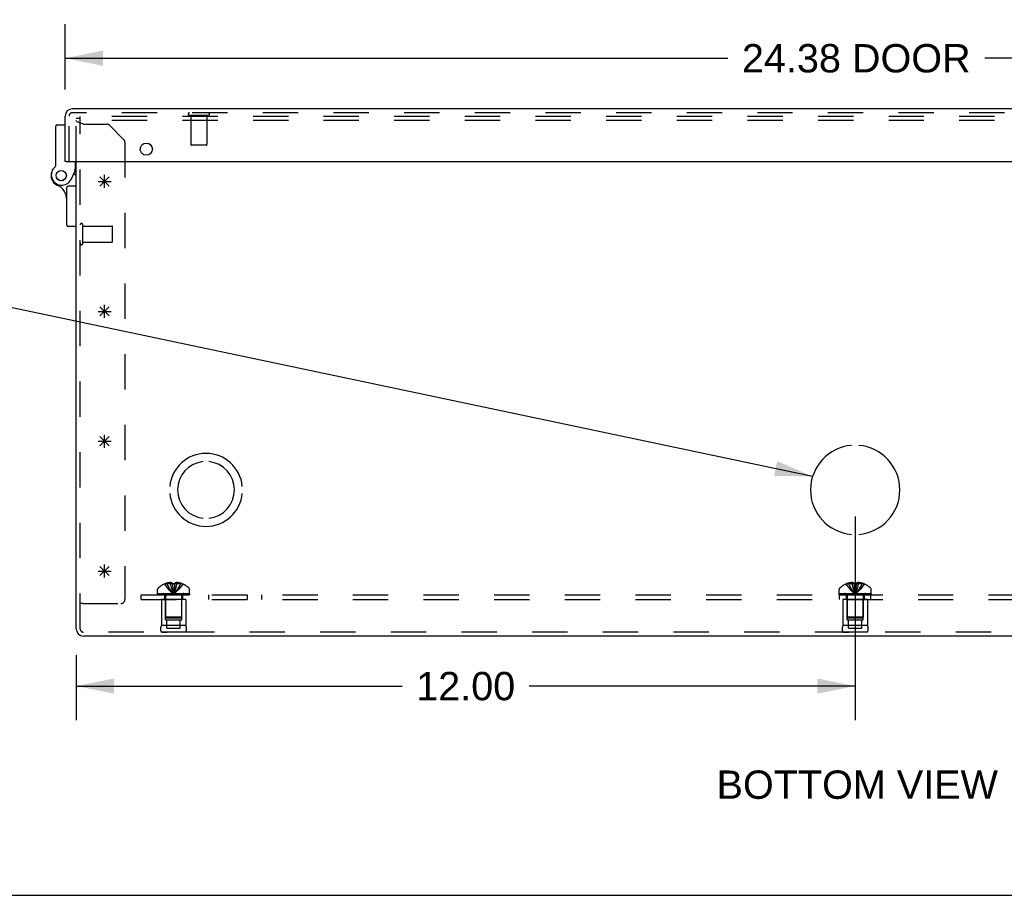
# Model space of a CAD drawing. Header units: inches. Extents: x 0 to 98.9, y 0 to 64.
# Tile 2 of 12: x 19.8 to 35, y 0 to 13.5. Entities that reach past the tile are written whole.
import ezdxf

# ---------------------------------------------------------------- set-up
doc = ezdxf.new("R2010")
doc.units = ezdxf.units.IN
doc.header["$LTSCALE"] = 5.44
doc.header["$MEASUREMENT"] = 0
doc.linetypes.add('HIDDEN', pattern=[0.2, 0.1, -0.1])
doc.layers.get('0').update_dxf_attribs({"linetype": 'CONTINUOUS'})
for name, color, linetype in [('DEFAULT_2', 8, 'HIDDEN'), ('DIMENSIONS', 7, 'CONTINUOUS'), ('DOOR_ASSEMBLY', 7, 'CONTINUOUS'), ('OPEN', 7, 'CONTINUOUS'), ('SPOTWELDS', 7, 'CONTINUOUS'), ('SUBPANEL', 7, 'CONTINUOUS')]:
    doc.layers.add(name, color=color, linetype=linetype)
doc.styles.get("Standard").update_dxf_attribs({"font": 'arial.ttf'})
doc.dimstyles.new('DIMSTYLE_1', dxfattribs={"dimtxt": 0.436364, "dimasz": 0.581818, "dimexe": 0.09, "dimexo": 0.07, "dimgap": 0.0375, "dimtad": 0, "dimtih": 1, "dimtoh": 1, "dimzin": 4, "dimdsep": 46, "dimtxsty": 'Standard', "dimblk": '_FILLED', "dimblk1": '_FILLED', "dimblk2": '_FILLED', "dimcen": 0.09, "dimadec": 3, "dimazin": 1, "dimtfac": 1, "dimtdec": 3, "dimtofl": 0, "dimtmove": 0, "dimatfit": 3, "dimldrblk": '_FILLED', "dimfxl": 0, "dimtolj": 1, "dimtzin": 4, "dimarcsym": 0})
doc.dimstyles.get("Standard").update_dxf_attribs({"dimtxt": 0.494545, "dimasz": 0.581818, "dimexe": 0.09, "dimexo": 0.07, "dimgap": 0.09, "dimtad": 0, "dimtih": 1, "dimtoh": 1, "dimdec": 3, "dimzin": 4, "dimdsep": 46, "dimtxsty": 'Standard', "dimblk": '_FILLED', "dimblk1": '_FILLED', "dimblk2": '_FILLED', "dimcen": 0.09, "dimadec": 3, "dimazin": 1, "dimtp": 0.001, "dimtm": 0.001, "dimtfac": 1, "dimtdec": 3, "dimtofl": 0, "dimtmove": 0, "dimatfit": 3, "dimldrblk": '_FILLED', "dimfxl": 0, "dimtolj": 1, "dimtzin": 4, "dimarcsym": 0})

# ---------------------------------------------------------------- blocks, each defined once
blk = doc.blocks.new('_FILLED')
at = {"color": 0, "linetype": 'ByBlock'}
blk.add_solid([(0, 0), (-1, 0.2), (-1, -0.2)], dxfattribs=at)
blk = doc.blocks.new('*D9')
at = {"layer": 'DIMENSIONS', "color": 2, "linetype": 'Continuous'}
for p, q in [((20.528, 12.408), (20.528, 13.414)), ((44.903, 12.408), (44.903, 13.414)), ((20.528, 12.891), (30.737, 12.891)), ((44.903, 12.891), (34.693, 12.891))]:
    blk.add_line(p, q, dxfattribs=at)
at = {"layer": 'DIMENSIONS', "color": 2, "linetype": 'Continuous', "xscale": 0.5818181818, "yscale": 0.5818181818, "zscale": 0.5818181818, "rotation": 180}
blk.add_blockref('_FILLED', (20.528, 12.891), dxfattribs=at)
at = {"layer": 'DIMENSIONS', "color": 2, "linetype": 'Continuous', "xscale": 0.5818181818, "yscale": 0.5818181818, "zscale": 0.5818181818}
blk.add_blockref('_FILLED', (44.903, 12.891), dxfattribs=at)
at = {"layer": 'DIMENSIONS', "color": 2, "linetype": 'Continuous', "insert": (32.715, 13.109), "char_height": 0.4364, "width": 3.52011, "attachment_point": 2, "line_spacing_factor": 0.9}
blk.add_mtext('24.38 DOOR', dxfattribs=at)
blk = doc.blocks.new('*D23')
at = {"layer": 'DIMENSIONS', "color": 2, "linetype": 'Continuous'}
for p, q in [((32.698, 5.836), (32.698, 2.699)), ((20.698, 3.698), (20.698, 2.699)), ((20.698, 3.222), (25.717, 3.222)), ((32.698, 3.222), (27.678, 3.222))]:
    blk.add_line(p, q, dxfattribs=at)
at = {"layer": 'DIMENSIONS', "color": 2, "linetype": 'Continuous', "xscale": 0.5818181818, "yscale": 0.5818181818, "zscale": 0.5818181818, "rotation": 180}
blk.add_blockref('_FILLED', (20.698, 3.222), dxfattribs=at)
at = {"layer": 'DIMENSIONS', "color": 2, "linetype": 'Continuous', "xscale": 0.5818181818, "yscale": 0.5818181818, "zscale": 0.5818181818}
blk.add_blockref('_FILLED', (32.698, 3.222), dxfattribs=at)
at = {"layer": 'DIMENSIONS', "color": 2, "linetype": 'Continuous', "insert": (26.698, 3.44), "char_height": 0.4364, "width": 1.52484, "attachment_point": 2, "line_spacing_factor": 0.9}
blk.add_mtext('12.00', dxfattribs=at)

msp = doc.modelspace()

# ---------------------------------------------------------------- linework, layer by layer
at = {"color": 3, "linetype": 'Continuous'}
for p, q in [((20.698, 4.105), (20.698, 11.302)), ((44.586, 3.993), (20.81, 3.993))]:
    msp.add_line(p, q, dxfattribs=at)
at = {"color": 40, "linetype": 'Continuous'}
for p, q in [((21.135, 10.893), (21.135, 11.093)), ((21.035, 10.993), (21.235, 10.993)), ((21.064, 10.923), (21.206, 11.064)), ((21.064, 11.064), (21.206, 10.923))]:
    msp.add_line(p, q, dxfattribs=at)
at = {"color": 7, "linetype": 'Continuous'}
msp.add_line((0, 0), (98.909, 0), dxfattribs=at)
at = {"color": 3, "linetype": 'Continuous'}
msp.add_arc((20.81, 4.105), 0.112, 180, 270, dxfattribs=at)
at = {"layer": 'DEFAULT_2', "color": 8, "linetype": 'HIDDEN'}
for p, q in [((20.758, 4.105), (20.758, 11.993)), ((44.638, 11.993), (20.758, 11.993)), ((20.698, 11.302), (20.698, 11.963)), ((20.758, 11.963), (20.698, 11.963)), ((44.638, 11.933), (20.758, 11.933)), ((20.81, 11.874), (21.172, 11.874)), ((21.429, 11.642), (21.216, 11.855)), ((21.448, 11.598), (21.448, 4.556)), ((20.801, 10.041), (20.801, 10.325)), ((20.801, 10.307), (21.248, 10.307)), ((21.258, 10.069), (21.258, 10.297)), ((20.801, 10.059), (21.248, 10.059)), ((21.952, 4.648), (21.952, 4.71)), ((22.057, 4.795), (22.057, 4.794)), ((22.058, 4.795), (22.057, 4.794)), ((22.18, 4.795), (22.058, 4.795)), ((22.093, 4.795), (22.093, 4.807)), ((22.148, 4.795), (22.148, 4.817)), ((22.18, 4.795), (22.18, 4.807)), ((22.18, 4.795), (22.18, 4.794)), ((22.18, 4.794), (22.186, 4.794)), ((22.198, 4.795), (22.204, 4.795)), ((22.213, 4.766), (22.21, 4.737)), ((22.216, 4.795), (22.213, 4.765)), ((22.216, 4.807), (22.216, 4.795)), ((22.216, 4.795), (22.216, 4.794)), ((22.337, 4.795), (22.216, 4.795)), ((22.247, 4.795), (22.247, 4.817)), ((22.302, 4.795), (22.302, 4.807)), ((22.338, 4.794), (22.337, 4.795)), ((22.338, 4.795), (22.338, 4.794)), ((22.444, 4.648), (22.444, 4.71)), ((32.452, 4.648), (32.452, 4.71)), ((32.557, 4.794), (32.557, 4.795)), ((32.558, 4.795), (32.557, 4.794)), ((32.68, 4.795), (32.558, 4.795)), ((32.593, 4.795), (32.593, 4.807)), ((32.648, 4.795), (32.648, 4.817)), ((32.68, 4.795), (32.68, 4.807)), ((32.68, 4.795), (32.68, 4.794)), ((32.713, 4.766), (32.71, 4.737)), ((32.716, 4.795), (32.713, 4.765)), ((32.716, 4.807), (32.716, 4.795)), ((32.837, 4.795), (32.716, 4.795)), ((32.716, 4.795), (32.716, 4.794)), ((32.747, 4.795), (32.747, 4.817)), ((32.802, 4.795), (32.802, 4.807)), ((32.838, 4.794), (32.837, 4.795)), ((32.838, 4.795), (32.838, 4.794)), ((32.944, 4.648), (32.944, 4.71)), ((21.952, 4.648), (22.444, 4.648)), ((21.952, 4.628), (21.952, 4.643)), ((21.952, 4.643), (22.443, 4.643)), ((21.952, 4.628), (22.443, 4.628)), ((21.96, 4.643), (21.96, 4.628)), ((21.978, 4.628), (21.978, 4.643)), ((21.999, 4.628), (21.999, 4.643)), ((22.004, 4.643), (22.004, 4.628)), ((22.01, 4.628), (22.01, 4.643)), ((22.01, 4.553), (22.01, 4.153)), ((22.386, 4.553), (22.01, 4.553)), ((22.03, 4.628), (22.03, 4.643)), ((22.039, 4.628), (22.039, 4.643)), ((22.058, 4.628), (22.058, 4.643)), ((22.073, 4.241), (22.073, 4.553)), ((22.074, 4.611), (22.074, 4.283)), ((22.081, 4.643), (22.081, 4.628)), ((22.092, 4.628), (22.092, 4.643)), ((22.127, 4.628), (22.127, 4.643)), ((22.131, 4.628), (22.131, 4.643)), ((22.194, 4.658), (22.198, 4.634)), ((22.264, 4.628), (22.264, 4.643)), ((22.268, 4.643), (22.268, 4.628)), ((22.304, 4.628), (22.304, 4.643)), ((22.315, 4.628), (22.315, 4.643)), ((22.322, 4.611), (22.322, 4.283)), ((22.323, 4.241), (22.323, 4.553)), ((22.338, 4.628), (22.338, 4.643)), ((22.356, 4.643), (22.356, 4.628)), ((22.365, 4.628), (22.365, 4.643)), ((22.385, 4.628), (22.385, 4.643)), ((22.386, 4.553), (22.386, 4.153)), ((22.391, 4.628), (22.391, 4.643)), ((22.396, 4.628), (22.396, 4.643)), ((22.418, 4.643), (22.418, 4.628)), ((22.436, 4.628), (22.436, 4.643)), ((22.443, 4.643), (22.443, 4.628)), ((32.452, 4.648), (32.944, 4.648)), ((32.452, 4.643), (32.943, 4.643)), ((32.452, 4.628), (32.452, 4.643)), ((32.452, 4.628), (32.943, 4.628)), ((32.46, 4.643), (32.46, 4.628)), ((32.478, 4.628), (32.478, 4.643)), ((32.499, 4.628), (32.499, 4.643)), ((32.504, 4.643), (32.504, 4.628)), ((32.51, 4.628), (32.51, 4.643)), ((32.886, 4.553), (32.51, 4.553)), ((32.51, 4.553), (32.51, 4.153)), ((32.53, 4.628), (32.53, 4.643)), ((32.539, 4.628), (32.539, 4.643)), ((32.558, 4.628), (32.558, 4.643)), ((32.573, 4.241), (32.573, 4.553)), ((32.574, 4.611), (32.574, 4.283)), ((32.581, 4.643), (32.581, 4.628)), ((32.592, 4.628), (32.592, 4.643)), ((32.627, 4.628), (32.627, 4.643)), ((32.631, 4.628), (32.631, 4.643)), ((32.694, 4.658), (32.698, 4.634)), ((32.694, 4.658), (32.698, 4.634)), ((32.764, 4.628), (32.764, 4.643)), ((32.768, 4.643), (32.768, 4.628)), ((32.804, 4.628), (32.804, 4.643)), ((32.815, 4.628), (32.815, 4.643)), ((32.822, 4.611), (32.822, 4.283)), ((32.823, 4.241), (32.823, 4.553)), ((32.838, 4.628), (32.838, 4.643)), ((32.856, 4.643), (32.856, 4.628)), ((32.865, 4.628), (32.865, 4.643)), ((32.885, 4.628), (32.885, 4.643)), ((32.886, 4.553), (32.886, 4.153)), ((32.891, 4.628), (32.891, 4.643)), ((32.896, 4.628), (32.896, 4.643)), ((32.918, 4.643), (32.918, 4.628)), ((32.936, 4.628), (32.936, 4.643)), ((32.943, 4.643), (32.943, 4.628)), ((20.798, 4.493), (20.758, 4.493)), ((20.798, 4.493), (21.385, 4.493)), ((22.084, 4.273), (22.074, 4.283)), ((22.322, 4.283), (22.074, 4.283)), ((22.084, 4.273), (22.312, 4.273)), ((22.312, 4.273), (22.322, 4.283)), ((32.822, 4.283), (32.574, 4.283)), ((32.584, 4.273), (32.574, 4.283)), ((32.584, 4.273), (32.812, 4.273)), ((32.812, 4.273), (32.822, 4.283)), ((22.386, 4.153), (22.01, 4.153)), ((22.073, 4.241), (22.323, 4.241)), ((22.096, 4.116), (22.096, 4.241)), ((22.096, 4.116), (22.299, 4.116)), ((22.299, 4.116), (22.299, 4.241)), ((32.886, 4.153), (32.51, 4.153)), ((32.573, 4.241), (32.823, 4.241)), ((32.596, 4.116), (32.596, 4.241)), ((32.596, 4.116), (32.799, 4.116)), ((32.799, 4.116), (32.799, 4.241)), ((44.586, 4.053), (20.81, 4.053)), ((22.386, 4.054), (22.01, 4.054)), ((22.01, 4.054), (22.098, 4.053)), ((22.386, 4.054), (22.298, 4.053)), ((32.886, 4.054), (32.51, 4.054)), ((32.51, 4.054), (32.598, 4.053)), ((32.886, 4.054), (32.798, 4.053))]:
    msp.add_line(p, q, dxfattribs=at)
for points in [[(20.81, 11.874), (20.795, 11.879), (20.781, 11.884), (20.767, 11.889), (20.754, 11.894), (20.741, 11.899), (20.73, 11.904), (20.721, 11.909), (20.713, 11.914), (20.706, 11.919), (20.701, 11.924), (20.699, 11.929), (20.698, 11.933)], [(22.057, 4.794), (22.077, 4.765), (22.098, 4.737), (22.121, 4.71), (22.145, 4.684), (22.171, 4.658), (22.198, 4.634)], [(22.148, 4.817), (22.143, 4.816), (22.138, 4.816), (22.133, 4.815), (22.127, 4.814), (22.122, 4.814), (22.117, 4.813), (22.111, 4.812), (22.105, 4.81), (22.099, 4.809), (22.093, 4.807)], [(22.093, 4.795), (22.108, 4.766), (22.124, 4.738), (22.14, 4.71), (22.158, 4.684), (22.177, 4.658), (22.198, 4.634)], [(22.18, 4.807), (22.176, 4.809), (22.172, 4.811), (22.168, 4.812), (22.164, 4.813), (22.16, 4.814), (22.156, 4.815), (22.152, 4.816), (22.148, 4.817)], [(22.148, 4.795), (22.155, 4.766), (22.162, 4.738), (22.17, 4.71), (22.179, 4.684), (22.188, 4.658), (22.198, 4.634)], [(22.18, 4.795), (22.182, 4.766), (22.185, 4.738), (22.188, 4.71), (22.191, 4.684), (22.194, 4.658)], [(22.18, 4.794), (22.182, 4.765), (22.185, 4.737), (22.188, 4.71), (22.191, 4.684)], [(22.198, 4.795), (22.192, 4.795), (22.186, 4.794)], [(22.247, 4.795), (22.24, 4.766), (22.233, 4.738), (22.225, 4.71), (22.216, 4.684), (22.207, 4.658), (22.198, 4.634)], [(22.302, 4.795), (22.288, 4.766), (22.272, 4.738), (22.255, 4.71), (22.237, 4.684), (22.218, 4.658), (22.198, 4.634)], [(22.338, 4.794), (22.318, 4.765), (22.297, 4.737), (22.274, 4.71), (22.25, 4.684), (22.225, 4.658), (22.198, 4.634)], [(22.21, 4.738), (22.208, 4.71), (22.204, 4.684), (22.201, 4.658), (22.198, 4.634)], [(22.208, 4.71), (22.204, 4.684), (22.201, 4.658), (22.198, 4.634)], [(22.216, 4.794), (22.21, 4.794), (22.204, 4.795)], [(22.247, 4.817), (22.243, 4.816), (22.24, 4.815), (22.236, 4.814), (22.232, 4.813), (22.228, 4.812), (22.224, 4.811), (22.22, 4.809), (22.216, 4.807)], [(22.302, 4.807), (22.296, 4.809), (22.29, 4.81), (22.284, 4.812), (22.279, 4.813), (22.273, 4.814), (22.268, 4.814), (22.263, 4.815), (22.258, 4.816), (22.252, 4.816), (22.247, 4.817)], [(32.557, 4.794), (32.577, 4.765), (32.598, 4.737), (32.621, 4.71), (32.645, 4.684), (32.671, 4.658), (32.698, 4.634)], [(32.648, 4.817), (32.643, 4.816), (32.638, 4.816), (32.633, 4.815), (32.627, 4.814), (32.622, 4.814), (32.617, 4.813), (32.611, 4.812), (32.605, 4.81), (32.599, 4.809), (32.593, 4.807)], [(32.593, 4.795), (32.608, 4.766), (32.624, 4.738), (32.64, 4.71), (32.658, 4.684), (32.677, 4.658), (32.698, 4.634)], [(32.68, 4.807), (32.676, 4.809), (32.672, 4.811), (32.668, 4.812), (32.664, 4.813), (32.66, 4.814), (32.656, 4.815), (32.652, 4.816), (32.648, 4.817)], [(32.648, 4.795), (32.655, 4.766), (32.662, 4.738), (32.67, 4.71), (32.679, 4.684), (32.688, 4.658), (32.698, 4.634)], [(32.716, 4.794), (32.71, 4.794), (32.704, 4.795), (32.698, 4.795), (32.692, 4.795), (32.686, 4.794), (32.68, 4.794)], [(32.68, 4.795), (32.682, 4.766), (32.685, 4.738), (32.688, 4.71), (32.691, 4.684), (32.694, 4.658)], [(32.68, 4.794), (32.682, 4.765), (32.685, 4.737), (32.688, 4.71), (32.691, 4.684)], [(32.747, 4.795), (32.74, 4.766), (32.733, 4.738), (32.725, 4.71), (32.716, 4.684), (32.707, 4.658), (32.698, 4.634)], [(32.802, 4.795), (32.788, 4.766), (32.772, 4.738), (32.755, 4.71), (32.737, 4.684), (32.718, 4.658), (32.698, 4.634)], [(32.838, 4.794), (32.818, 4.765), (32.797, 4.737), (32.774, 4.71), (32.75, 4.684), (32.725, 4.658), (32.698, 4.634)], [(32.71, 4.738), (32.708, 4.71), (32.704, 4.684), (32.701, 4.658), (32.698, 4.634)], [(32.708, 4.71), (32.704, 4.684), (32.701, 4.658), (32.698, 4.634)], [(32.747, 4.817), (32.743, 4.816), (32.74, 4.815), (32.736, 4.814), (32.732, 4.813), (32.728, 4.812), (32.724, 4.811), (32.72, 4.809), (32.716, 4.807)], [(32.802, 4.807), (32.796, 4.809), (32.79, 4.81), (32.784, 4.812), (32.779, 4.813), (32.773, 4.814), (32.768, 4.814), (32.763, 4.815), (32.758, 4.816), (32.752, 4.816), (32.747, 4.817)]]:
    msp.add_lwpolyline(points, dxfattribs=at)
for centre, radius, start, end in [((21.172, 11.811), 0.063, 45, 90), ((21.385, 11.598), 0.063, 0, 45), ((20.779, 10.325), 0.0215, 360, 180), ((21.248, 10.297), 0.01, 360, 90), ((20.779, 10.041), 0.0215, 180, 0), ((21.248, 10.069), 0.01, 270, 0), ((21.987, 4.71), 0.035, 130.9334, 180), ((22.198, 4.466), 0.357, 113.1727, 130.9334), ((22.198, 4.466), 0.357, 107.0407, 113.0017), ((22.198, 4.466), 0.357, 66.9983, 72.9593), ((22.198, 4.466), 0.357, 49.0666, 66.8273), ((22.409, 4.71), 0.035, 0, 49.0666), ((32.487, 4.71), 0.035, 130.9334, 180), ((32.698, 4.466), 0.357, 113.1727, 130.9334), ((32.698, 4.466), 0.357, 107.0407, 113.0017), ((32.698, 4.466), 0.357, 66.9983, 72.9593), ((32.698, 4.466), 0.357, 49.0666, 66.8273), ((32.909, 4.71), 0.035, 0, 49.0666), ((21.385, 4.556), 0.063, 270, 360), ((22.036, 4.611), 0.0372, 59.9503, 90), ((22.036, 4.611), 0.0372, 0, 27.5399), ((22.359, 4.611), 0.0372, 152.4601, 180), ((22.359, 4.611), 0.0372, 90, 120.0497), ((32.536, 4.611), 0.0372, 59.9503, 90), ((32.536, 4.611), 0.0372, 0, 27.5399), ((32.859, 4.611), 0.0372, 152.4601, 180), ((32.859, 4.611), 0.0372, 90, 120.0497), ((20.81, 4.105), 0.052, 180, 270), ((22.096, 4.104), 0.1, 150.0508, 209.9492), ((22.299, 4.104), 0.1, 330.0508, 29.9492), ((32.596, 4.104), 0.1, 150.0508, 209.9492), ((32.799, 4.104), 0.1, 330.0508, 29.9492)]:
    msp.add_arc(centre, radius, start, end, dxfattribs=at)
at = {"layer": 'DOOR_ASSEMBLY', "color": 3, "linetype": 'Continuous'}
for p, q in [((20.528, 11.302), (20.528, 12)), ((44.791, 12.112), (20.64, 12.112)), ((20.543, 11.302), (44.888, 11.302))]:
    msp.add_line(p, q, dxfattribs=at)
at = {"layer": 'DOOR_ASSEMBLY', "color": 8, "linetype": 'HIDDEN'}
for p, q in [((20.588, 11.302), (20.588, 12)), ((44.791, 12.052), (20.64, 12.052)), ((22.73, 12.009), (22.446, 12.009)), ((22.464, 12.009), (22.464, 11.562)), ((22.712, 12.009), (22.712, 11.562)), ((22.702, 11.552), (22.474, 11.552))]:
    msp.add_line(p, q, dxfattribs=at)
at = {"layer": 'DOOR_ASSEMBLY', "color": 7, "linetype": 'Continuous'}
for p, q in [((20.383, 11.237), (20.383, 11.846)), ((20.403, 11.866), (20.528, 11.866)), ((20.543, 11.302), (20.528, 11.302)), ((20.688, 11.166), (20.688, 11.302)), ((20.618, 11.025), (20.688, 11.166)), ((20.663, 11.116), (20.698, 11.083)), ((20.688, 11.166), (20.668, 11.171)), ((20.698, 11.138), (20.674, 11.138)), ((20.553, 10.319), (20.553, 10.9)), ((20.698, 10.92), (20.573, 10.92)), ((20.698, 10.299), (20.573, 10.299))]:
    msp.add_line(p, q, dxfattribs=at)
at = {"layer": 'DOOR_ASSEMBLY', "color": 3, "linetype": 'Continuous'}
msp.add_circle((21.778, 11.49), 0.0938, dxfattribs=at)
at = {"layer": 'DOOR_ASSEMBLY', "color": 7, "linetype": 'Continuous'}
for radius in [0.079, 0.078]:
    msp.add_circle((20.468, 11.083), radius, dxfattribs=at)
at = {"layer": 'DOOR_ASSEMBLY', "color": 3, "linetype": 'Continuous'}
msp.add_arc((20.64, 12), 0.112, 90, 180, dxfattribs=at)
at = {"layer": 'DOOR_ASSEMBLY', "color": 8, "linetype": 'HIDDEN'}
for centre, radius, start, end in [((20.64, 12), 0.052, 90, 180), ((22.446, 12.031), 0.0215, 90, 270), ((22.73, 12.031), 0.0215, 270, 90), ((22.474, 11.562), 0.01, 180, 270), ((22.702, 11.562), 0.01, 270, 360)]:
    msp.add_arc(centre, radius, start, end, dxfattribs=at)
at = {"layer": 'DOOR_ASSEMBLY', "color": 7, "linetype": 'Continuous'}
for centre, radius, start, end in [((20.403, 11.846), 0.02, 90, 180), ((20.363, 11.237), 0.02, 308.2106, 360), ((20.468, 11.083), 0.158, 158.6874, 246.1735), ((20.474, 11.095), 0.16, 128.2106, 333.852), ((20.303, 10.71), 0.25, 0, 66.1735), ((20.573, 10.9), 0.02, 90, 180), ((20.573, 10.319), 0.02, 180, 270)]:
    msp.add_arc(centre, radius, start, end, dxfattribs=at)
at = {"layer": 'OPEN', "color": 40, "linetype": 'Continuous'}
for centre, radius, start, end in [((32.698, 6.243), 0.688, 94.5886, 265.4114), ((32.698, 6.243), 0.688, 274.5886, 85.4114), ((22.698, 6.243), 0.562, 5.6112, 174.3888), ((22.698, 6.243), 0.438, 95.9037, 264.0963), ((22.698, 6.243), 0.438, 275.9037, 84.0963), ((22.698, 6.243), 0.562, 185.6112, 354.3888)]:
    msp.add_arc(centre, radius, start, end, dxfattribs=at)
at = {"layer": 'SPOTWELDS', "color": 40, "linetype": 'Continuous'}
for p, q in [((21.035, 8.993), (21.235, 8.993)), ((21.064, 8.923), (21.206, 9.064)), ((21.064, 9.064), (21.206, 8.923)), ((21.135, 8.893), (21.135, 9.093)), ((21.035, 6.993), (21.235, 6.993)), ((21.064, 7.064), (21.206, 6.923)), ((21.064, 6.923), (21.206, 7.064)), ((21.135, 6.893), (21.135, 7.093)), ((21.064, 5.064), (21.206, 4.923)), ((21.064, 4.923), (21.206, 5.064)), ((21.135, 4.893), (21.135, 5.093)), ((21.035, 4.993), (21.235, 4.993))]:
    msp.add_line(p, q, dxfattribs=at)
at = {"layer": 'SUBPANEL', "color": 8, "linetype": 'HIDDEN'}
for p, q in [((21.698, 4.553), (21.698, 4.628)), ((21.698, 4.628), (43.698, 4.628)), ((21.698, 4.553), (43.698, 4.553)), ((22.057, 4.628), (22.057, 4.553)), ((22.338, 4.628), (22.338, 4.553)), ((22.74, 4.553), (22.74, 4.628)), ((23.339, 4.553), (23.339, 4.628)), ((23.557, 4.553), (23.557, 4.628)), ((32.456, 4.553), (32.456, 4.628)), ((32.557, 4.628), (32.557, 4.553)), ((32.838, 4.628), (32.838, 4.553)), ((32.94, 4.553), (32.94, 4.628))]:
    msp.add_line(p, q, dxfattribs=at)

# ---------------------------------------------------------------- texts
at = {"layer": 'DIMENSIONS', "color": 2, "linetype": 'Continuous', "insert": (32.73, 1.922), "char_height": 0.43636, "width": 4.3247, "attachment_point": 2, "line_spacing_factor": 0.9}
msp.add_mtext('BOTTOM VIEW', dxfattribs=at)

# ---------------------------------------------------------------- dimensions: what is measured, and where the dimension line sits
at = {"layer": 'DIMENSIONS', "color": 2, "linetype": 'Continuous'}
dim = msp.add_linear_dim(base=(44.902669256, 12.890846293), p1=(20.527669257, 13.484482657), p2=(44.902669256, 13.484482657), text='<> DOOR', dimstyle='DIMSTYLE_1', dxfattribs=at)
dim.commit()
dim.dimension.update_dxf_attribs({"geometry": '*D9', "text_midpoint": (32.715169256, 12.890846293), "dimtype": 160})
dim = msp.add_linear_dim(base=(32.698, 3.222), p1=(20.698, 2.629), p2=(32.698, 5.906), dimstyle='DIMSTYLE_1', dxfattribs=at)
dim.commit()
dim.dimension.update_dxf_attribs({"geometry": '*D23', "text_midpoint": (26.716, 3.22), "dimtype": 160})

# ---------------------------------------------------------------- leaders
at = {"layer": 'DIMENSIONS', "color": 2, "linetype": 'Continuous', "annotation_type": 0, "has_hookline": 1, "hookline_direction": 1}
for points, text_width in [([(43.044, 6.686), (45.523, 9.647), (46.024, 9.647)], 12.611), ([(32.042, 6.452), (19.542, 9.085), (19.04, 9.085)], 9.236)]:
    msp.add_leader(points, dimstyle='Standard', override={"dimtad": 0}, dxfattribs=dict(at, text_width=text_width))

doc.saveas('drawing.dxf')
